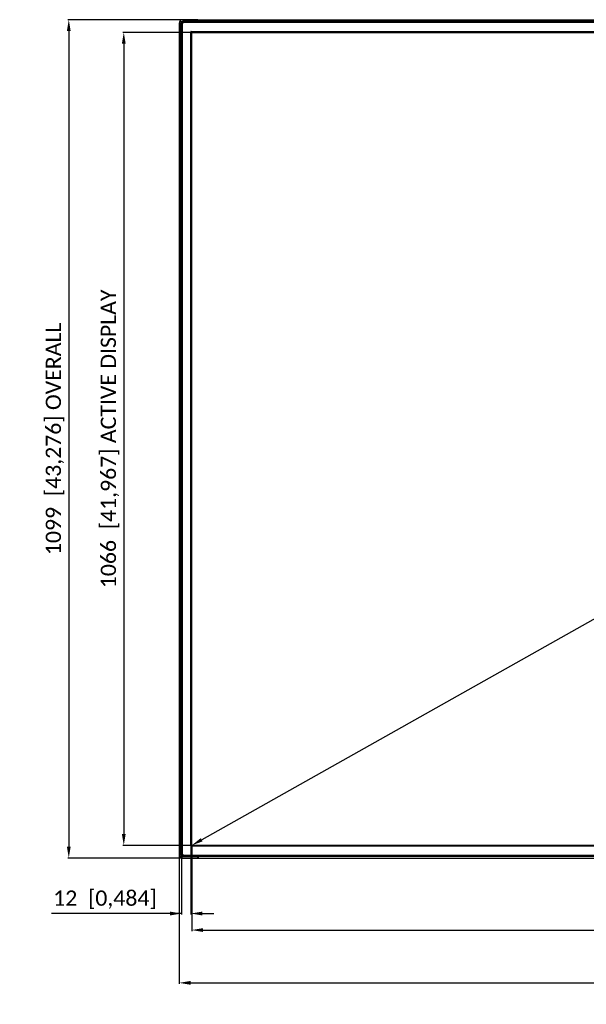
# Model space of a CAD drawing. Header units: millimetres. Extents: x -7199 to 1146, y -2825 to 3623.
# Tile 30 of 35: x -2129 to -1386, y -560 to 731. Entities that reach past the tile are written whole.
import ezdxf

# ---------------------------------------------------------------- set-up
doc = ezdxf.new("R2010")
doc.units = ezdxf.units.MM
doc.header["$LTSCALE"] = 65.395
doc.header["$PDSIZE"] = 0.05
doc.layers.get('0').update_dxf_attribs({"linetype": 'CONTINUOUS'})
doc.layers.get('Defpoints').update_dxf_attribs({"linetype": 'CONTINUOUS'})
doc.layers.add('00_COMPONENTS', color=7, linetype='CONTINUOUS')
doc.layers.add('02___PRT_ALL_AXES', color=7, linetype='CONTINUOUS')
doc.styles.get("Standard").update_dxf_attribs({"font": 'calibril.ttf'})
doc.dimstyles.new('ISO-25', dxfattribs={"dimtxt": 2.5, "dimasz": 2.5, "dimexe": 1.25, "dimexo": 0.625, "dimtad": 1, "dimtxsty": 'STANDARD', "dimcen": 2.5, "dimadec": 0, "dimazin": 0, "dimtfac": 1, "dimtmove": 0, "dimatfit": 3, "dimfxl": 1, "dimarcsym": 0})

# ---------------------------------------------------------------- blocks, each defined once
blk = doc.blocks.new('*D0')
at = {"color": 3, "lineweight": -2}
for p, q in [((-1903.2, -352), (-1903.2, -463.8)), ((-8.1, -352), (-8.1, -463.8)), ((-1888.2, -462.5), (-23.1, -462.5))]:
    blk.add_line(p, q, dxfattribs=at)
at = {"color": 3}
for points in [[(-1888.2, -460), (-1888.2, -465), (-1903.2, -462.5)], [(-23.1, -465), (-23.1, -460), (-8.1, -462.5)]]:
    blk.add_solid(points, dxfattribs=at)
at = {"layer": 'Defpoints', "color": 0}
for p in [(-1903.2, -351.4), (-8.1, -351.4), (-8.1, -462.5)]:
    blk.add_point(p, dxfattribs=at)
at = {"color": 2, "insert": (-952.1, -444.5), "char_height": 20, "attachment_point": 5}
blk.add_mtext('1895  [74,608] ACTIVE DISPLAY ', dxfattribs=at)
blk = doc.blocks.new('*D1')
at = {"color": 3, "lineweight": -2}
for p, q in [((-1903.8, 714.6), (-1993.4, 714.6)), ((-1992.2, 699.6), (-1992.2, -336.4)), ((-1903.8, -351.4), (-1993.4, -351.4))]:
    blk.add_line(p, q, dxfattribs=at)
at = {"color": 3}
for points in [[(-1989.7, 699.6), (-1994.7, 699.6), (-1992.2, 714.6)], [(-1994.7, -336.4), (-1989.7, -336.4), (-1992.2, -351.4)]]:
    blk.add_solid(points, dxfattribs=at)
at = {"layer": 'Defpoints', "color": 0}
for p in [(-1903.2, 714.6), (-1992.2, -351.4), (-1903.2, -351.4)]:
    blk.add_point(p, dxfattribs=at)
at = {"color": 2, "insert": (-2010.3, 181.6), "char_height": 20, "attachment_point": 5, "rotation": 90}
blk.add_mtext('1066  [41,967] ACTIVE DISPLAY ', dxfattribs=at)
blk = doc.blocks.new('*D2')
at = {"color": 3, "lineweight": -2}
for p, q in [((-1916.7, -352), (-1916.7, -442)), ((-1904.4, -352), (-1904.4, -442)), ((-1916.7, -440.8), (-2087, -440.8)), ((-1931.7, -440.8), (-1946.7, -440.8)), ((-1889.4, -440.8), (-1874.4, -440.8))]:
    blk.add_line(p, q, dxfattribs=at)
at = {"color": 3}
for points in [[(-1931.7, -443.3), (-1931.7, -438.3), (-1916.7, -440.8)], [(-1889.4, -438.3), (-1889.4, -443.3), (-1904.4, -440.8)]]:
    blk.add_solid(points, dxfattribs=at)
at = {"layer": 'Defpoints', "color": 0}
for p in [(-1916.7, -351.4), (-1904.4, -351.4), (-1916.7, -440.8)]:
    blk.add_point(p, dxfattribs=at)
at = {"color": 2, "insert": (-2016.9, -422.7), "char_height": 20, "attachment_point": 5}
blk.add_mtext('12  [0,484]', dxfattribs=at)
blk = doc.blocks.new('*D6')
at = {"color": 3, "lineweight": -2}
for p, q in [((-1919.7, -364.1), (-1919.7, -532.9)), ((8.5, -364.1), (8.5, -532.9)), ((-1904.7, -531.7), (-6.5, -531.7))]:
    blk.add_line(p, q, dxfattribs=at)
at = {"color": 3}
for points in [[(-1904.7, -529.2), (-1904.7, -534.2), (-1919.7, -531.7)], [(-6.5, -534.2), (-6.5, -529.2), (8.5, -531.7)]]:
    blk.add_solid(points, dxfattribs=at)
at = {"layer": 'Defpoints', "color": 0}
for p in [(-1919.7, -363.5), (8.5, -363.5), (8.5, -531.7)]:
    blk.add_point(p, dxfattribs=at)
at = {"color": 2, "insert": (-958.8, -513.6), "char_height": 20, "attachment_point": 5}
blk.add_mtext('1928  [75,913] OVERALL ', dxfattribs=at)
blk = doc.blocks.new('*D7')
at = {"color": 3, "lineweight": -2}
for p, q in [((-1895.9, 731.2), (-2065.5, 731.2)), ((-2064.3, 716.2), (-2064.3, -353)), ((-1895.9, -368), (-2065.5, -368))]:
    blk.add_line(p, q, dxfattribs=at)
at = {"color": 3}
for points in [[(-2061.8, 716.2), (-2066.8, 716.2), (-2064.3, 731.2)], [(-2066.8, -353), (-2061.8, -353), (-2064.3, -368)]]:
    blk.add_solid(points, dxfattribs=at)
at = {"layer": 'Defpoints', "color": 0}
for p in [(-1895.2, 731.2), (-2064.3, -368), (-1895.2, -368)]:
    blk.add_point(p, dxfattribs=at)
at = {"color": 2, "insert": (-2082.4, 181.6), "char_height": 20, "attachment_point": 5, "rotation": 90}
blk.add_mtext('1099  [43,276] OVERALL', dxfattribs=at)
blk = doc.blocks.new('*D36')
at = {"color": 3, "lineweight": -2}
for p, q in [((-7.8, 714), (-7.5, 713.5)), ((-21.2, 707.2), (-1890.1, -344)), ((-1902.9, -351.9), (-1902.6, -352.5))]:
    blk.add_line(p, q, dxfattribs=at)
at = {"color": 3}
for points in [[(-20, 705), (-22.4, 709.4), (-8.1, 714.6)], [(-1891.3, -341.9), (-1888.9, -346.2), (-1903.2, -351.4)]]:
    blk.add_solid(points, dxfattribs=at)
at = {"layer": 'Defpoints', "color": 0}
for p in [(-8.1, 714.6), (-1903.2, -351.4), (-1903.2, -351.4)]:
    blk.add_point(p, dxfattribs=at)
at = {"color": 2, "insert": (-964.5, 197.3), "char_height": 20, "attachment_point": 5, "rotation": 29.3578}
blk.add_mtext('2174  [85,601]', dxfattribs=at)

msp = doc.modelspace()

# ---------------------------------------------------------------- linework, layer by layer
at = {"color": 7, "linetype": 'Continuous'}
for p, q in [((-1919.7, 726.7), (-1919.7, 706.7)), ((-1917.7, -363), (-1917.7, 726.2)), ((-1895.2, 731.2), (-1915.2, 731.2)), ((3.5, 729.2), (-1914.7, 729.2)), ((-1897.2, 729.2), (-1897.2, 728.2)), ((-1895.2, 729.2), (-1895.2, 731.2)), ((-1894.7, 731.2), (-1894.7, 729.2)), ((-1894.7, 731.2), (-16.5, 731.2)), ((-1886.6, 728.2), (-1886.6, 729.2)), ((-1919.7, 706.7), (-1917.7, 706.7)), ((-1919.7, 706.2), (-1919.7, -343)), ((-1917.7, 706.2), (-1919.7, 706.2)), ((-1916.7, 708.7), (-1917.7, 708.7)), ((-1917.7, 698.1), (-1916.7, 698.1)), ((-1917.2, 549.4), (-1917.2, 548.4)), ((-1917.2, 473.1), (-1917.2, -103.6)), ((-1917.2, -185.3), (-1917.2, -186.2)), ((-1916.7, -334.9), (-1917.7, -334.9)), ((-1917.7, -343), (-1919.7, -343)), ((-1919.7, -343.5), (-1919.7, -363.5)), ((-1917.7, -343.5), (-1919.7, -343.5)), ((-1917.7, -345.5), (-1916.7, -345.5)), ((-1915.2, -368), (-1895.2, -368)), ((3.5, -366), (-1914.7, -366)), ((-1897.2, -365), (-1897.2, -366)), ((-1895.2, -368), (-1895.2, -366)), ((-1894.7, -366), (-1894.7, -368)), ((-1894.7, -368), (-16.5, -368)), ((-1886.6, -366), (-1886.6, -365))]:
    msp.add_line(p, q, dxfattribs=at)
at = {"color": 4, "linetype": 'Continuous'}
for p, q in [((-1903.2, -351.4), (-1903.2, 714.6)), ((-1903.2, 714.6), (-8.1, 714.6)), ((-8.1, -351.4), (-1903.2, -351.4))]:
    msp.add_line(p, q, dxfattribs=at)
at = {"color": 7, "linetype": 'Continuous'}
for centre, radius, start, end in [((-1915.2, 726.7), 4.5, 90, 180), ((-1914.7, 726.2), 3, 90, 180), ((-1915.2, -363.5), 4.5, 180, 270), ((-1914.7, -363), 3, 180, 270)]:
    msp.add_arc(centre, radius, start, end, dxfattribs=at)
at = {"layer": '00_COMPONENTS', "color": 7, "linetype": 'Continuous'}
for p, q in [((-1916.7, -362), (-1916.7, 725.2)), ((-1915.9, 725.2), (-1916.7, 725.2)), ((-1915.9, 725.2), (-1915.9, -362)), ((-1913.7, 728.2), (-1913.7, 727.4)), ((-1913.7, 728.2), (2.5, 728.2)), ((2.5, 727.4), (-1913.7, 727.4)), ((-1904.4, -352.2), (-1904.4, 715.4)), ((-1903.9, 715.9), (-7.3, 715.9)), ((-7.3, -352.7), (-1903.9, -352.7)), ((-1916.7, -362), (-1915.9, -362)), ((-1913.7, -364.2), (-1913.7, -365)), ((-1913.7, -364.2), (2.5, -364.2)), ((2.5, -365), (-1913.7, -365)), ((-1882.6, -365.2), (-972.6, -365.2))]:
    msp.add_line(p, q, dxfattribs=at)
for centre, radius, start, end in [((-1913.7, 725.2), 3, 90, 180), ((-1913.7, 725.2), 2.2, 90, 180), ((-1903.9, 715.4), 0.5, 90, 180), ((-1903.9, -352.2), 0.5, 180, 270), ((-1913.7, -362), 3, 180, 270), ((-1913.7, -362), 2.2, 180, 270), ((-1882.6, -362.2), 3, 249.0032, 270)]:
    msp.add_arc(centre, radius, start, end, dxfattribs=at)
at = {"layer": '02___PRT_ALL_AXES', "color": 7, "linetype": 'Continuous'}
for p, q in [((-1894.7, 729.4), (-1895.2, 729.4)), ((-1917.9, 706.7), (-1917.9, 706.2)), ((-1917.7, 549.4), (-1916.7, 549.4)), ((-1916.7, 548.4), (-1917.7, 548.4)), ((-1917.7, -185.3), (-1916.7, -185.3)), ((-1916.7, -186.2), (-1917.7, -186.2)), ((-1917.9, -343), (-1917.9, -343.5)), ((-1895.2, -366.2), (-1894.7, -366.2))]:
    msp.add_line(p, q, dxfattribs=at)
for centre, start, end in [((-1914.9, 475), 200.9495, 233.088), ((-1914.9, -105.5), 126.912, 159.0505)]:
    msp.add_arc(centre, 3, start, end, dxfattribs=at)

# ---------------------------------------------------------------- dimensions: what is measured, and where the dimension line sits
for base, p1, p2, text, picture, middle in [((-2064.3, -368), (-1895.2, 731.2), (-1895.2, -368), '<> [] OVERALL', '*D7', (-2082.4, 181.6)), ((-1992.2, -351.4), (-1903.2, 714.6), (-1903.2, -351.4), '<> [] ACTIVE DISPLAY ', '*D1', (-2010.3, 181.6))]:
    dim = msp.add_linear_dim(base=base, p1=p1, p2=p2, angle=90, text=text, dimstyle='ISO-25', override={"dimtxt": 20, "dimasz": 15, "dimgap": 5, "dimdec": 0, "dimpost": '<>', "dimclrd": 3, "dimclre": 3, "dimclrt": 2, "dimadec": 1, "dimtp": 0.3, "dimtm": 0.3, "dimtofl": 0})
    dim.commit()
    dim.dimension.update_dxf_attribs({"geometry": picture, "text_midpoint": middle})
dim = msp.add_aligned_dim(p1=(-8.1, 714.6), p2=(-1903.2, -351.4), distance=0, text='<> []', dimstyle='ISO-25', override={"dimtxt": 20, "dimasz": 15, "dimgap": 5, "dimdec": 0, "dimclrd": 3, "dimclre": 3, "dimclrt": 2, "dimadec": 1, "dimtp": 0.3, "dimtm": 0.3, "dimtofl": 0})
dim.commit()
dim.dimension.update_dxf_attribs({"geometry": '*D36', "text_midpoint": (-964.5, 197.3)})
for base, p1, p2, text, override, picture, middle in [((-1916.7, -440.8), (-1904.4, -351.4), (-1916.7, -351.4), '<> []', {"dimtxt": 20, "dimasz": 15, "dimgap": 5, "dimdec": 0, "dimclrd": 3, "dimclre": 3, "dimclrt": 2, "dimadec": 1, "dimtp": 0.3, "dimtm": 0.3, "dimtofl": 0}, '*D2', (-2016.9, -440.8)), ((-8.1, -462.5), (-1903.2, -351.4), (-8.1, -351.4), '<> [] ACTIVE DISPLAY ', {"dimtxt": 20, "dimasz": 15, "dimgap": 5, "dimdec": 0, "dimpost": '<>', "dimclrd": 3, "dimclre": 3, "dimclrt": 2, "dimadec": 1, "dimtp": 0.3, "dimtm": 0.3, "dimtofl": 0}, '*D0', (-952.1, -462.5)), ((8.5, -531.7), (-1919.7, -363.5), (8.5, -363.5), '<> [] OVERALL ', {"dimtxt": 20, "dimasz": 15, "dimgap": 5, "dimdec": 0, "dimpost": '<>', "dimclrd": 3, "dimclre": 3, "dimclrt": 2, "dimadec": 1, "dimtp": 0.3, "dimtm": 0.3, "dimtofl": 0}, '*D6', (-958.8, -531.7))]:
    dim = msp.add_linear_dim(base=base, p1=p1, p2=p2, text=text, dimstyle='ISO-25', override=override)
    dim.commit()
    dim.dimension.update_dxf_attribs({"geometry": picture, "text_midpoint": middle, "dimtype": 160})

doc.saveas('drawing.dxf')
